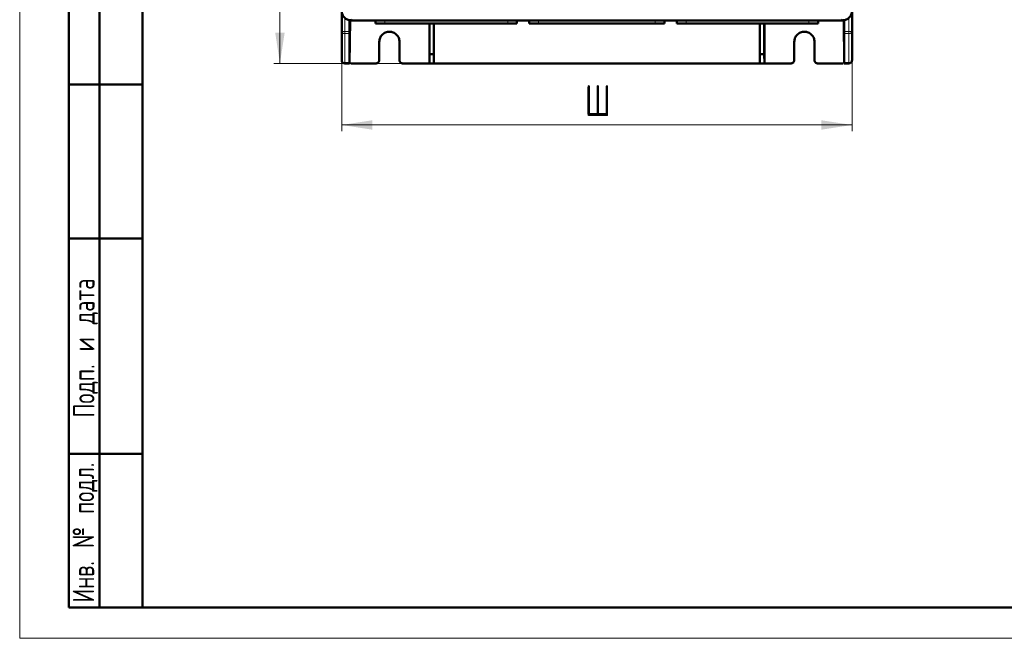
# Model space of a CAD drawing. Header units: millimetres. Extents: x 0 to 840, y 0 to 594.
# Tile 1 of 17: x 0 to 320, y 0 to 201. Entities that reach past the tile are written whole.
import ezdxf

# ---------------------------------------------------------------- set-up
doc = ezdxf.new("R2010")
doc.units = ezdxf.units.MM
doc.header["$LTSCALE"] = 2
doc.linetypes.add('SLD-Сплошная', pattern=[0])
doc.styles.add('SLDTEXTSTYLE0', font='TXT', dxfattribs={"width": 0.7, "bigfont": 'bigfont'})
doc.styles.add('SLDTEXTSTYLE1', font='TXT', dxfattribs={"width": 0.7})
doc.dimstyles.new('SLDDIMSTYLE0', dxfattribs={"dimtxt": 10, "dimasz": 10, "dimexe": 0, "dimexo": 0.0625, "dimgap": 2.5, "dimtad": 2, "dimdec": 1, "dimrnd": 1e-09, "dimzin": 12, "dimdsep": 46, "dimtxsty": 'SLDTEXTSTYLE1', "dimsah": 1, "dimcen": 0.09, "dimadec": 0, "dimazin": 3, "dimtfac": 1, "dimtdec": 3, "dimtofl": 0, "dimtmove": 0, "dimatfit": 3, "dimfxl": 1, "dimfrac": 2, "dimtolj": 1, "dimtzin": 12, "dimarcsym": 0})

# ---------------------------------------------------------------- blocks, each defined once
blk = doc.blocks.new('_D')
at = {"color": 7, "linetype": 'SLD-Сплошная', "lineweight": 0}
for p, q in [((104.76, 249.89), (104.76, 164.89)), ((270.76, 249.89), (270.76, 164.89)), ((104.76, 166.89), (270.76, 166.89))]:
    blk.add_line(p, q, dxfattribs=at)
at = {"color": 7, "linetype": 'SLD-Сплошная', "lineweight": 18}
for points in [[(104.76, 166.89), (114.76, 165.35), (114.76, 168.43)], [(270.76, 166.89), (260.76, 168.43), (260.76, 165.35)]]:
    blk.add_solid(points, dxfattribs=at)
at = {"color": 7, "linetype": 'SLD-Сплошная', "lineweight": 18, "insert": (183.85, 179.78), "char_height": 10, "attachment_point": 1, "style": 'SLDTEXTSTYLE0'}
blk.add_mtext('Ш', dxfattribs=at)
blk = doc.blocks.new('_D_1')
at = {"color": 7, "linetype": 'SLD-Сплошная', "lineweight": 0}
for p, q in [((107.29, 498.91), (82.66, 498.91)), ((84.66, 186.91), (84.66, 498.91)), ((133.25, 186.91), (82.66, 186.91))]:
    blk.add_line(p, q, dxfattribs=at)
at = {"color": 7, "linetype": 'SLD-Сплошная', "lineweight": 18}
for points in [[(84.66, 498.91), (83.12, 488.91), (86.2, 488.91)], [(84.66, 186.91), (86.2, 196.91), (83.12, 196.91)]]:
    blk.add_solid(points, dxfattribs=at)
at = {"color": 7, "linetype": 'SLD-Сплошная', "lineweight": 18, "insert": (71.77, 339.71), "char_height": 10, "attachment_point": 1, "rotation": 90, "style": 'SLDTEXTSTYLE0'}
blk.add_mtext('В', dxfattribs=at)

msp = doc.modelspace()

# ---------------------------------------------------------------- linework, layer by layer
at = {"color": 7, "linetype": 'SLD-Сплошная', "lineweight": 18}
for p, q in [((0, 594), (0, 0)), ((0, 0), (840, 0))]:
    msp.add_line(p, q, dxfattribs=at)
at = {"color": 7, "linetype": 'SLD-Сплошная', "lineweight": 50}
for p, q in [((40, 584), (40, 10)), ((40, 584), (40, 10)), ((16, 10), (16, 300)), ((26, 10), (26, 300)), ((104.76, 203.91), (104.76, 197.33)), ((270.76, 197.33), (270.76, 203.91)), ((107.34, 200.94), (107.3, 197.33)), ((107.34, 186.91), (107.46, 200.93)), ((107.76, 200.91), (267.76, 200.91)), ((115.76, 200.91), (115.76, 199.91)), ((158.76, 199.91), (118.76, 199.91)), ((133.26, 199.91), (133.26, 186.91)), ((133.29, 189.91), (133.29, 199.91)), ((134.72, 199.91), (134.72, 189.91)), ((134.76, 186.91), (134.76, 199.91)), ((161.76, 199.91), (161.76, 200.91)), ((165.76, 200.91), (165.76, 199.91)), ((206.76, 199.91), (168.76, 199.91)), ((209.76, 199.91), (209.76, 200.91)), ((213.76, 200.91), (213.76, 199.91)), ((256.76, 199.91), (216.76, 199.91)), ((240.76, 199.91), (240.76, 186.91)), ((240.79, 189.91), (240.79, 199.91)), ((242.22, 199.91), (242.22, 189.91)), ((242.26, 186.91), (242.26, 199.91)), ((259.76, 199.91), (259.76, 200.91)), ((268.06, 200.93), (268.18, 186.91)), ((268.21, 197.33), (268.18, 200.94)), ((104.76, 197.33), (104.76, 187.91)), ((107.3, 196.62), (107.3, 187.2)), ((268.22, 187.2), (268.22, 196.62)), ((270.76, 187.91), (270.76, 197.33)), ((116.96, 187.91), (116.96, 193.91)), ((123.56, 193.91), (123.56, 187.91)), ((251.96, 187.91), (251.96, 193.91)), ((258.56, 193.91), (258.56, 187.91)), ((133.27, 186.91), (133.29, 189.91)), ((133.29, 189.91), (134.72, 189.91)), ((134.72, 189.91), (134.75, 186.91)), ((240.77, 186.91), (240.79, 189.91)), ((240.79, 189.91), (242.22, 189.91)), ((242.22, 189.91), (242.25, 186.91)), ((107.3, 186.91), (105.76, 186.91)), ((115.96, 186.91), (107.69, 186.91)), ((133.26, 186.91), (124.56, 186.91)), ((133.26, 186.91), (133.27, 186.91)), ((134.75, 186.91), (133.27, 186.91)), ((134.75, 186.91), (134.76, 186.91)), ((240.76, 186.91), (134.76, 186.91)), ((240.76, 186.91), (240.77, 186.91)), ((242.25, 186.91), (240.77, 186.91)), ((242.25, 186.91), (242.26, 186.91)), ((250.96, 186.91), (242.26, 186.91)), ((267.83, 186.91), (259.56, 186.91)), ((269.76, 186.91), (268.21, 186.91)), ((40, 180), (16, 180)), ((40, 130), (16, 130)), ((16, 60), (40, 60)), ((16, 10), (40, 10)), ((40, 10), (830, 10))]:
    msp.add_line(p, q, dxfattribs=at)
at = {"color": 8, "linetype": 'SLD-Сплошная', "lineweight": 18}
for p, q in [((105.76, 197.33), (105.76, 201.67)), ((108.13, 201.29), (107.76, 200.91)), ((118.76, 199.91), (118.76, 200.91)), ((158.76, 200.91), (158.76, 199.91)), ((168.76, 199.91), (168.76, 200.91)), ((206.76, 200.91), (206.76, 199.91)), ((216.76, 199.91), (216.76, 200.91)), ((256.76, 200.91), (256.76, 199.91)), ((267.76, 200.91), (267.38, 201.29)), ((269.76, 201.67), (269.76, 197.33)), ((104.76, 197.33), (105.76, 197.33)), ((105.76, 197.33), (107.3, 197.33)), ((105.76, 197.33), (105.76, 196.62)), ((107.3, 196.62), (105.76, 196.62)), ((105.76, 187.2), (105.76, 196.62)), ((268.21, 197.33), (269.76, 197.33)), ((269.76, 196.62), (268.22, 196.62)), ((269.76, 197.33), (270.76, 197.33)), ((269.76, 197.33), (269.76, 196.62)), ((269.76, 196.62), (269.76, 187.2)), ((107.3, 187.2), (105.76, 187.2)), ((105.76, 187.2), (105.76, 186.91)), ((269.76, 187.2), (268.22, 187.2)), ((269.76, 186.91), (269.76, 187.2))]:
    msp.add_line(p, q, dxfattribs=at)
for centre, start, end in [((105.63, 188.09), 191.4218, 278.0495), ((269.88, 188.09), 261.9505, 348.5782)]:
    msp.add_arc(centre, 0.893, start, end, dxfattribs=at)
at = {"color": 7, "linetype": 'SLD-Сплошная', "lineweight": 50}
for centre, major_axis, start_param, end_param in [((107.76, 203.91), (2.12, 2.12), 2.356803, 3.926382), ((267.76, 203.91), (2.12, -2.12), 5.498396, 7.067974)]:
    msp.add_ellipse(centre, major_axis=major_axis, ratio=0.998783, start_param=start_param, end_param=end_param, dxfattribs=at)
for points in [[(104.76, 203.91), (104.8, 203.52), (104.89, 202.73), (105.59, 201.74), (106.58, 201.05), (107.36, 200.96), (107.76, 200.91)], [(267.76, 200.91), (268.15, 200.96), (268.94, 201.05), (269.93, 201.74), (270.62, 202.73), (270.71, 203.52), (270.76, 203.91)], [(118.76, 199.91), (118.36, 199.91), (117.58, 199.91), (116.59, 199.91), (115.89, 199.91), (115.8, 199.91), (115.76, 199.91)], [(161.76, 199.91), (161.71, 199.91), (161.62, 199.91), (160.93, 199.91), (159.94, 199.91), (159.15, 199.91), (158.76, 199.91)], [(168.76, 199.91), (168.36, 199.91), (167.58, 199.91), (166.59, 199.91), (165.89, 199.91), (165.8, 199.91), (165.76, 199.91)], [(209.76, 199.91), (209.71, 199.91), (209.62, 199.91), (208.93, 199.91), (207.94, 199.91), (207.15, 199.91), (206.76, 199.91)], [(216.76, 199.91), (216.36, 199.91), (215.58, 199.91), (214.59, 199.91), (213.89, 199.91), (213.8, 199.91), (213.76, 199.91)], [(259.76, 199.91), (259.71, 199.91), (259.62, 199.91), (258.93, 199.91), (257.94, 199.91), (257.15, 199.91), (256.76, 199.91)], [(116.96, 193.91), (117.01, 194.34), (117.11, 195.21), (117.87, 196.3), (118.96, 197.06), (119.83, 197.16), (120.26, 197.21)], [(120.26, 197.21), (120.69, 197.16), (121.56, 197.06), (122.65, 196.3), (123.41, 195.21), (123.51, 194.34), (123.56, 193.91)], [(251.96, 193.91), (252.01, 194.34), (252.11, 195.21), (252.87, 196.3), (253.96, 197.06), (254.83, 197.16), (255.26, 197.21)], [(255.26, 197.21), (255.69, 197.16), (256.56, 197.06), (257.65, 196.3), (258.41, 195.21), (258.51, 194.34), (258.56, 193.91)], [(105.76, 186.91), (105.63, 186.93), (105.36, 186.96), (105.03, 187.19), (104.8, 187.52), (104.77, 187.78), (104.76, 187.91)], [(116.96, 187.91), (116.94, 187.78), (116.91, 187.52), (116.68, 187.19), (116.35, 186.96), (116.09, 186.93), (115.96, 186.91)], [(124.56, 186.91), (124.43, 186.93), (124.16, 186.96), (123.83, 187.19), (123.6, 187.52), (123.57, 187.78), (123.56, 187.91)], [(251.96, 187.91), (251.94, 187.78), (251.91, 187.52), (251.68, 187.19), (251.35, 186.96), (251.09, 186.93), (250.96, 186.91)], [(259.56, 186.91), (259.43, 186.93), (259.16, 186.96), (258.83, 187.19), (258.6, 187.52), (258.57, 187.78), (258.56, 187.91)], [(270.76, 187.91), (270.74, 187.78), (270.71, 187.52), (270.48, 187.19), (270.15, 186.96), (269.89, 186.93), (269.76, 186.91)]]:
    msp.add_open_spline(points, degree=3, dxfattribs=at)
at = {"color": 8, "linetype": 'SLD-Сплошная', "lineweight": 18}
for points in [[(105.76, 196.62), (105.63, 196.63), (105.36, 196.65), (105.03, 196.81), (104.8, 197.05), (104.77, 197.23), (104.76, 197.33)], [(270.76, 197.33), (270.74, 197.23), (270.71, 197.05), (270.48, 196.81), (270.15, 196.65), (269.89, 196.63), (269.76, 196.62)]]:
    msp.add_open_spline(points, degree=3, dxfattribs=at)
at = {"color": 7, "linetype": 'SLD-Сплошная', "lineweight": 50}
for points, knots in [([(107.3, 196.62), (107.3, 196.72), (107.3, 196.87), (107.3, 197.12), (107.3, 197.26), (107.3, 197.33)], [0, 0, 0, 0, 0.485255, 0.739219, 1, 1, 1, 1]), ([(268.21, 197.33), (268.21, 197.26), (268.21, 197.12), (268.21, 196.87), (268.21, 196.72), (268.22, 196.62)], [0, 0, 0, 0, 0.260838, 0.514821, 1, 1, 1, 1]), ([(107.3, 186.91), (107.3, 186.92), (107.3, 186.92), (107.3, 187), (107.3, 187.12), (107.3, 187.2)], [0, 0, 0, 0, 0.260719, 0.514663, 1, 1, 1, 1]), ([(268.21, 186.91), (268.21, 186.92), (268.21, 186.95), (268.21, 187.12), (268.22, 187.2)], [0, 0, 0, 0, 0.499812, 1, 1, 1, 1])]:
    msp.add_open_spline(points, degree=3, knots=knots, dxfattribs=at)

# ---------------------------------------------------------------- texts
at = {"color": 7, "linetype": 'Continuous', "lineweight": 0, "char_height": 7, "attachment_point": 2, "rotation": 90, "style": 'SLDTEXTSTYLE0'}
for s, insert in [('Подп. и дата', (17.34, 94.35)), ('Инв. № подл.', (17.23, 34.36))]:
    msp.add_mtext(s, dxfattribs=dict(at, insert=insert))

# ---------------------------------------------------------------- dimensions: what is measured, and where the dimension line sits
at = {"color": 7, "linetype": 'SLD-Сплошная', "lineweight": 18}
dim = msp.add_linear_dim(base=(84.66, 498.91), p1=(133.27, 186.91), p2=(107.31, 498.91), angle=90, text='В', dimstyle='SLDDIMSTYLE0', dxfattribs=at)
dim.commit()
dim.dimension.update_dxf_attribs({"geometry": '_D_1', "text_midpoint": (84.66, 342.91), "dimtype": 160})
dim = msp.add_linear_dim(base=(270.76, 166.89), p1=(104.76, 249.91), p2=(270.76, 249.91), text='Ш', dimstyle='SLDDIMSTYLE0', dxfattribs=at)
dim.commit()
dim.dimension.update_dxf_attribs({"geometry": '_D', "text_midpoint": (187.76, 166.89), "dimtype": 160})

doc.saveas('drawing.dxf')
